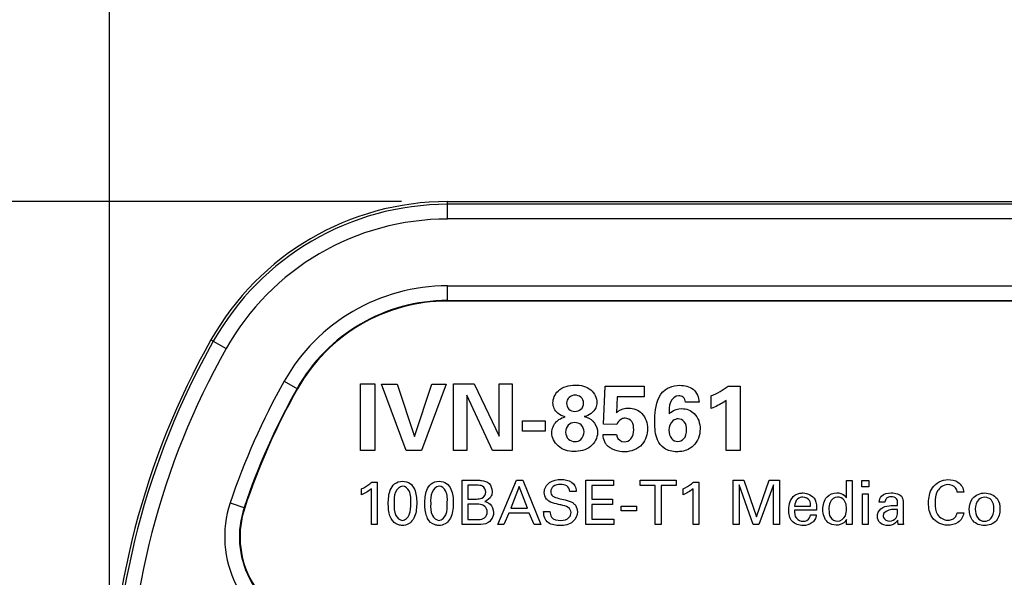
# Model space of a CAD drawing. Header units: inches. Extents: x 0 to 34, y 0 to 22.
# Tile 7 of 47: x 14.141 to 15.479, y 12.5 to 13.257. Entities that reach past the tile are written whole.
import ezdxf

# ---------------------------------------------------------------- set-up
doc = ezdxf.new("R2010")
doc.units = ezdxf.units.IN
doc.header["$LTSCALE"] = 1.87
doc.header["$MEASUREMENT"] = 0
doc.layers.get('0').update_dxf_attribs({"linetype": 'CONTINUOUS'})
doc.layers.add('DIMENSIONS', color=7, linetype='CONTINUOUS')
doc.styles.get("Standard").update_dxf_attribs({"font": 'txt', "width": 0.8})
doc.dimstyles.new('DIMSTYLE_2', dxfattribs={"dimtxt": 0.125, "dimasz": 0.18, "dimexe": 0.125, "dimexo": 0.0625, "dimgap": 0.03125, "dimtad": 0, "dimtih": 1, "dimtoh": 1, "dimdec": 3, "dimzin": 4, "dimdsep": 46, "dimtxsty": 'STANDARD', "dimblk": '_FILLED', "dimblk1": '_FILLED', "dimblk2": '_FILLED', "dimcen": 0.09, "dimadec": 0, "dimazin": 0, "dimtp": 0.001, "dimtm": 0.001, "dimtfac": 1, "dimtdec": 3, "dimtofl": 0, "dimtmove": 0, "dimatfit": 3, "dimldrblk": '_FILLED', "dimfxl": 1, "dimtolj": 1, "dimtzin": 4, "dimarcsym": 0})

# ---------------------------------------------------------------- blocks, each defined once
blk = doc.blocks.new('*D12')
at = {"layer": 'DIMENSIONS', "color": 2, "linetype": 'CONTINUOUS'}
blk.add_line((14.6601, 13.0104), (13.4878, 13.0104), dxfattribs=at)
at = {"layer": 'DIMENSIONS', "color": 2, "linetype": 'CONTINUOUS', "insert": (13.4253, 13.0729), "char_height": 0.125, "width": 1.225, "attachment_point": 3, "line_spacing_factor": 0.9}
blk.add_mtext('1.425{\\Ftxt.shx;\\W1.000000;\\H0.125000; }[36.2]', dxfattribs=at)
blk = doc.blocks.new('_FILLED')
at = {"color": 0, "linetype": 'BYBLOCK'}
blk.add_solid([(0, 0), (-1, 0.1736), (-1, -0.1736)], dxfattribs=at)
blk = doc.blocks.new('*D22')
at = {"layer": 'DIMENSIONS', "color": 2, "linetype": 'CONTINUOUS'}
blk.add_line((14.2635, 12.3604), (14.2635, 13.6979), dxfattribs=at)
at = {"layer": 'DIMENSIONS', "color": 2, "linetype": 'CONTINUOUS', "insert": (14.201, 13.7604), "char_height": 0.125, "width": 1.425, "attachment_point": 1, "rotation": 90, "line_spacing_factor": 0.9}
blk.add_mtext('4.858{\\Ftxt.shx;\\W1.000000;\\H0.125000; }[123.39]', dxfattribs=at)

msp = doc.modelspace()

# ---------------------------------------------------------------- linework, layer by layer
at = {"color": 7, "linetype": 'CONTINUOUS'}
for p, q in [((14.7226, 12.9868), (14.7226, 13.0104)), ((14.7226, 13.0104), (19.4424, 13.0104)), ((19.4424, 13.0068), (14.7226, 13.0068)), ((19.4424, 12.9868), (14.7226, 12.9868)), ((14.7226, 12.8753), (14.7226, 12.8961)), ((14.7226, 12.8961), (19.4424, 12.8961)), ((14.7226, 12.8761), (19.4424, 12.8761)), ((19.4424, 12.8753), (14.7226, 12.8753)), ((14.4011, 12.8225), (14.4217, 12.8109)), ((14.5007, 12.7664), (14.5188, 12.7562)), ((14.4273, 12.6011), (14.447, 12.5945))]:
    msp.add_line(p, q, dxfattribs=at)
at = {"color": 40, "linetype": 'CONTINUOUS'}
for p, q in [((14.6042, 12.6725), (14.6042, 12.7631)), ((14.6042, 12.7631), (14.6236, 12.7631)), ((14.6236, 12.7631), (14.6236, 12.6725)), ((14.6662, 12.6725), (14.6329, 12.7625)), ((14.6329, 12.7625), (14.654, 12.7625)), ((14.654, 12.7625), (14.6777, 12.6916)), ((14.6777, 12.6916), (14.7014, 12.7625)), ((14.7206, 12.7625), (14.6873, 12.6725)), ((14.7014, 12.7625), (14.7206, 12.7625)), ((14.7307, 12.6725), (14.7307, 12.7629)), ((14.7307, 12.7629), (14.7587, 12.7629)), ((14.7587, 12.7629), (14.7926, 12.6917)), ((14.7926, 12.6917), (14.7926, 12.7629)), ((14.7926, 12.7629), (14.8106, 12.7629)), ((14.8106, 12.7629), (14.8106, 12.6725)), ((14.9347, 12.708), (14.9367, 12.7596)), ((14.9367, 12.7596), (14.9896, 12.7596)), ((14.9896, 12.7596), (14.9896, 12.7454)), ((15.104, 12.7598), (15.1202, 12.7598)), ((15.1202, 12.7598), (15.1202, 12.6725)), ((14.7489, 12.7475), (14.7489, 12.6725)), ((14.7839, 12.6725), (14.7489, 12.7475)), ((14.9532, 12.7454), (14.952, 12.7237)), ((14.9896, 12.7454), (14.9532, 12.7454)), ((15.0644, 12.7381), (15.0459, 12.7381)), ((15.0809, 12.7293), (15.0809, 12.7466)), ((15.1013, 12.6725), (15.1013, 12.7404)), ((14.8244, 12.6985), (14.8244, 12.7126)), ((14.8244, 12.7126), (14.8554, 12.7126)), ((14.8554, 12.7126), (14.8554, 12.6985)), ((14.8554, 12.6985), (14.8244, 12.6985)), ((14.9528, 12.7075), (14.9347, 12.708)), ((14.9339, 12.694), (14.9524, 12.694)), ((14.6236, 12.6725), (14.6042, 12.6725)), ((14.6873, 12.6725), (14.6662, 12.6725)), ((14.7489, 12.6725), (14.7307, 12.6725)), ((14.8106, 12.6725), (14.7839, 12.6725)), ((15.1202, 12.6725), (15.1013, 12.6725)), ((14.7423, 12.5718), (14.7423, 12.6319)), ((14.7423, 12.6319), (14.7638, 12.6319)), ((14.7908, 12.5718), (14.8161, 12.6319)), ((14.8161, 12.6319), (14.825, 12.6319)), ((14.825, 12.6319), (14.8493, 12.5718)), ((14.9104, 12.5718), (14.9104, 12.6319)), ((14.9104, 12.6319), (14.9481, 12.6319)), ((14.9481, 12.6319), (14.9481, 12.6248)), ((14.9845, 12.6248), (14.9845, 12.6319)), ((14.9845, 12.6319), (15.0331, 12.6319)), ((15.0331, 12.6319), (15.0331, 12.6248)), ((15.1107, 12.5718), (15.1107, 12.6319)), ((15.1107, 12.6319), (15.1254, 12.6319)), ((15.1254, 12.6319), (15.1424, 12.5824)), ((15.1424, 12.5824), (15.1598, 12.6319)), ((15.1598, 12.6319), (15.1735, 12.6319)), ((15.1735, 12.6319), (15.1735, 12.5718)), ((15.2645, 12.6079), (15.2645, 12.6318)), ((15.2645, 12.6318), (15.2723, 12.6318)), ((15.2723, 12.6318), (15.2723, 12.5785)), ((15.2857, 12.6232), (15.2857, 12.6318)), ((15.2857, 12.6318), (15.2951, 12.6318)), ((15.2951, 12.6318), (15.2951, 12.6232)), ((14.6058, 12.612), (14.6058, 12.6203)), ((14.6192, 12.5718), (14.6192, 12.6203)), ((14.6198, 12.6294), (14.6272, 12.6294)), ((14.6272, 12.6294), (14.6272, 12.5718)), ((14.7504, 12.6251), (14.7504, 12.6065)), ((14.7624, 12.6251), (14.7504, 12.6251)), ((14.8201, 12.6237), (14.8085, 12.5942)), ((14.8312, 12.5942), (14.8201, 12.6237)), ((14.8975, 12.6169), (14.8888, 12.6169)), ((14.9187, 12.6248), (14.9187, 12.6061)), ((14.9481, 12.6248), (14.9187, 12.6248)), ((15.0047, 12.6248), (14.9845, 12.6248)), ((15.0047, 12.5718), (15.0047, 12.6248)), ((15.0129, 12.6248), (15.0129, 12.5718)), ((15.0331, 12.6248), (15.0129, 12.6248)), ((15.0428, 12.612), (15.0428, 12.6203)), ((15.0562, 12.5718), (15.0562, 12.6203)), ((15.0568, 12.6294), (15.0642, 12.6294)), ((15.0642, 12.6294), (15.0642, 12.5718)), ((15.1187, 12.6256), (15.1187, 12.5718)), ((15.1377, 12.5718), (15.1187, 12.6256)), ((15.1654, 12.6259), (15.1456, 12.5718)), ((15.1654, 12.5718), (15.1654, 12.6259)), ((15.2951, 12.6232), (15.2857, 12.6232)), ((14.7504, 12.6065), (14.7621, 12.6065)), ((14.9187, 12.6061), (14.9467, 12.6061)), ((14.9467, 12.6061), (14.9467, 12.5991)), ((15.2865, 12.5718), (15.2865, 12.6136)), ((15.2865, 12.6136), (15.2943, 12.6136)), ((15.2943, 12.6136), (15.2943, 12.5718)), ((15.4242, 12.6157), (15.4153, 12.6157)), ((14.7504, 12.5994), (14.7504, 12.5785)), ((14.765, 12.5994), (14.7504, 12.5994)), ((14.8085, 12.5942), (14.8312, 12.5942)), ((14.9187, 12.5991), (14.9187, 12.5791)), ((14.9467, 12.5991), (14.9187, 12.5991)), ((14.9585, 12.5905), (14.9585, 12.5969)), ((14.9585, 12.5969), (14.9794, 12.5969)), ((14.9794, 12.5905), (14.9585, 12.5905)), ((14.9794, 12.5969), (14.9794, 12.5905)), ((15.224, 12.5913), (15.1939, 12.5913)), ((15.1942, 12.5968), (15.216, 12.5968)), ((15.317, 12.6024), (15.3092, 12.6024)), ((15.3285, 12.5978), (15.3341, 12.5975)), ((15.3341, 12.5921), (15.3297, 12.5924)), ((15.3418, 12.6023), (15.3415, 12.5823)), ((14.7504, 12.5785), (14.7646, 12.5785)), ((14.8058, 12.5875), (14.7993, 12.5718)), ((14.8337, 12.5875), (14.8058, 12.5875)), ((14.8402, 12.5718), (14.8337, 12.5875)), ((14.8532, 12.5894), (14.8618, 12.5894)), ((14.9187, 12.5791), (14.9488, 12.5791)), ((14.9488, 12.5791), (14.9488, 12.5718)), ((15.2157, 12.5849), (15.2236, 12.5849)), ((15.2648, 12.5718), (15.2646, 12.5785)), ((15.2723, 12.5785), (15.2726, 12.5718)), ((15.4149, 12.5876), (15.4241, 12.5876)), ((14.6272, 12.5718), (14.6192, 12.5718)), ((14.7642, 12.5718), (14.7423, 12.5718)), ((14.7993, 12.5718), (14.7908, 12.5718)), ((14.8493, 12.5718), (14.8402, 12.5718)), ((14.9488, 12.5718), (14.9104, 12.5718)), ((15.0129, 12.5718), (15.0047, 12.5718)), ((15.0642, 12.5718), (15.0562, 12.5718)), ((15.1187, 12.5718), (15.1107, 12.5718)), ((15.1456, 12.5718), (15.1377, 12.5718)), ((15.1735, 12.5718), (15.1654, 12.5718)), ((15.2726, 12.5718), (15.2648, 12.5718)), ((15.2943, 12.5718), (15.2865, 12.5718)), ((15.3421, 12.5718), (15.3351, 12.5718))]:
    msp.add_line(p, q, dxfattribs=at)
at = {"color": 7, "linetype": 'CONTINUOUS'}
for centre, radius, start, end in [((14.7226, 12.6414), 0.369, 90, 150.6125), ((14.7226, 12.6414), 0.3653, 90, 150.6125), ((14.7226, 12.6414), 0.3453, 90, 150.6125), ((14.7226, 12.6414), 0.2547, 90, 150.6125), ((14.7226, 12.6414), 0.2347, 90, 150.6125), ((14.7226, 12.6414), 0.2339, 90, 150.6125), ((15.3325, 12.2979), 1.069, 150.6125, 209.3875), ((15.3325, 12.2979), 1.0653, 150.6125, 209.3875), ((15.3325, 12.2979), 1.0453, 150.6125, 209.3875), ((15.3325, 12.2979), 0.9547, 150.6125, 161.4814), ((15.3325, 12.2979), 0.9347, 150.6125, 161.4814), ((15.3325, 12.2979), 0.9339, 150.6125, 161.4814), ((14.5645, 12.5552), 0.1447, 161.4814, 252.3329), ((14.5645, 12.5552), 0.1247, 161.4814, 252.3329), ((14.5645, 12.5552), 0.1239, 161.4814, 252.3329)]:
    msp.add_arc(centre, radius, start, end, dxfattribs=at)
at = {"color": 40, "linetype": 'CONTINUOUS'}
msp.add_arc((15.0327, 12.8585), 0.1219, 293.3207, 305.8476, dxfattribs=at)
for points, knots in [([(14.8658, 12.7369), (14.8658, 12.7428), (14.8724, 12.7572), (14.8878, 12.7613), (14.8959, 12.7613)], [0, 0, 0, 0, 0.419357, 1, 1, 1, 1]), ([(14.8959, 12.7613), (14.9034, 12.7613), (14.9182, 12.7581), (14.9256, 12.7439), (14.9256, 12.7376)], [0, 0, 0, 0, 0.54334, 1, 1, 1, 1]), ([(15.0042, 12.7104), (15.0042, 12.7147), (15.0045, 12.7301), (15.0091, 12.748), (15.0183, 12.7548)], [0, 0, 0, 0, 0.277409, 1, 1, 1, 1]), ([(15.0183, 12.7548), (15.0201, 12.7561), (15.0263, 12.7597), (15.0336, 12.7609), (15.0384, 12.7609)], [0, 0, 0, 0, 0.318849, 1, 1, 1, 1]), ([(15.0384, 12.7609), (15.0446, 12.7609), (15.0583, 12.758), (15.0643, 12.7445), (15.0644, 12.7381)], [0, 0, 0, 0, 0.491507, 1, 1, 1, 1]), ([(14.8958, 12.7475), (14.8929, 12.7475), (14.8868, 12.7456), (14.8844, 12.7395), (14.8844, 12.7366)], [0, 0, 0, 0, 0.498615, 1, 1, 1, 1]), ([(14.9074, 12.7366), (14.9074, 12.7396), (14.9048, 12.7458), (14.8986, 12.7475), (14.8958, 12.7475)], [0, 0, 0, 0, 0.511401, 1, 1, 1, 1]), ([(14.9256, 12.7376), (14.9256, 12.7352), (14.9239, 12.7261), (14.9149, 12.7195), (14.9084, 12.7185)], [0, 0, 0, 0, 0.272149, 1, 1, 1, 1]), ([(15.0368, 12.7468), (15.032, 12.7468), (15.0229, 12.7377), (15.0238, 12.7275), (15.0237, 12.7222)], [0, 0, 0, 0, 0.47504, 1, 1, 1, 1]), ([(15.0459, 12.7381), (15.0458, 12.7406), (15.044, 12.7456), (15.039, 12.7468), (15.0368, 12.7468)], [0, 0, 0, 0, 0.529861, 1, 1, 1, 1]), ([(15.1013, 12.7404), (15.1002, 12.7396), (15.0938, 12.7352), (15.0868, 12.7317), (15.0809, 12.7293)], [0, 0, 0, 0, 0.177154, 1, 1, 1, 1]), ([(14.8823, 12.7182), (14.8788, 12.7193), (14.8703, 12.7225), (14.8658, 12.7318), (14.8658, 12.7369)], [0, 0, 0, 0, 0.416925, 1, 1, 1, 1]), ([(14.8844, 12.7366), (14.8844, 12.7338), (14.8865, 12.7276), (14.8927, 12.7254), (14.8957, 12.7254)], [0, 0, 0, 0, 0.48945, 1, 1, 1, 1]), ([(14.8957, 12.7254), (14.8986, 12.7254), (14.9049, 12.7273), (14.9074, 12.7336), (14.9074, 12.7366)], [0, 0, 0, 0, 0.495454, 1, 1, 1, 1]), ([(14.952, 12.7237), (14.9528, 12.7244), (14.9573, 12.7284), (14.9636, 12.73), (14.9686, 12.73)], [0, 0, 0, 0, 0.173742, 1, 1, 1, 1]), ([(14.9686, 12.73), (14.9751, 12.73), (14.9897, 12.7245), (14.9943, 12.7095), (14.9943, 12.7022)], [0, 0, 0, 0, 0.472575, 1, 1, 1, 1]), ([(15.0237, 12.7222), (15.0245, 12.7231), (15.0292, 12.7272), (15.0357, 12.7293), (15.0408, 12.7293)], [0, 0, 0, 0, 0.190157, 1, 1, 1, 1]), ([(15.0408, 12.7293), (15.0469, 12.7293), (15.0613, 12.724), (15.0658, 12.7091), (15.0658, 12.7016)], [0, 0, 0, 0, 0.449858, 1, 1, 1, 1]), ([(14.8708, 12.7117), (14.8718, 12.7127), (14.8752, 12.7156), (14.8794, 12.7172), (14.8823, 12.7182)], [0, 0, 0, 0, 0.306101, 1, 1, 1, 1]), ([(14.8955, 12.7104), (14.8923, 12.7104), (14.8854, 12.7077), (14.8831, 12.7008), (14.8831, 12.6975)], [0, 0, 0, 0, 0.495714, 1, 1, 1, 1]), ([(14.9081, 12.6977), (14.9081, 12.7011), (14.9055, 12.708), (14.8987, 12.7104), (14.8955, 12.7104)], [0, 0, 0, 0, 0.516593, 1, 1, 1, 1]), ([(14.9084, 12.7185), (14.9094, 12.7182), (14.9148, 12.7167), (14.9198, 12.7132), (14.9224, 12.7095)], [0, 0, 0, 0, 0.187455, 1, 1, 1, 1]), ([(14.9639, 12.7162), (14.9622, 12.7162), (14.957, 12.7154), (14.9538, 12.7106), (14.9528, 12.7075)], [0, 0, 0, 0, 0.35329, 1, 1, 1, 1]), ([(14.9756, 12.7006), (14.9756, 12.7044), (14.9748, 12.7122), (14.9673, 12.7162), (14.9639, 12.7162)], [0, 0, 0, 0, 0.527633, 1, 1, 1, 1]), ([(15.0343, 12.6707), (15.0283, 12.6707), (15.0167, 12.6731), (15.0049, 12.6891), (15.0042, 12.7024), (15.0042, 12.7104)], [0, 0, 0, 0, 0.320155, 0.574245, 1, 1, 1, 1]), ([(15.0362, 12.7154), (15.0335, 12.7154), (15.026, 12.7128), (15.0235, 12.7046), (15.0235, 12.7)], [0, 0, 0, 0, 0.365779, 1, 1, 1, 1]), ([(15.0474, 12.7004), (15.0474, 12.7042), (15.0462, 12.7117), (15.0391, 12.7154), (15.0362, 12.7154)], [0, 0, 0, 0, 0.566279, 1, 1, 1, 1]), ([(14.8831, 12.6975), (14.8831, 12.6939), (14.8856, 12.6868), (14.8926, 12.6845), (14.8957, 12.6845)], [0, 0, 0, 0, 0.538144, 1, 1, 1, 1]), ([(14.8957, 12.6845), (14.8986, 12.6845), (14.9056, 12.6868), (14.9081, 12.694), (14.9081, 12.6977)], [0, 0, 0, 0, 0.438502, 1, 1, 1, 1]), ([(14.9627, 12.6842), (14.9659, 12.6842), (14.974, 12.6877), (14.9756, 12.6963), (14.9756, 12.7006)], [0, 0, 0, 0, 0.427287, 1, 1, 1, 1]), ([(14.9943, 12.7022), (14.9943, 12.6947), (14.9896, 12.6773), (14.9719, 12.6706), (14.9632, 12.6706)], [0, 0, 0, 0, 0.464146, 1, 1, 1, 1]), ([(15.0235, 12.7), (15.0235, 12.6959), (15.025, 12.688), (15.0324, 12.6847), (15.0354, 12.6847)], [0, 0, 0, 0, 0.576005, 1, 1, 1, 1]), ([(15.0354, 12.6847), (15.0383, 12.6847), (15.0459, 12.6879), (15.0474, 12.6961), (15.0474, 12.7004)], [0, 0, 0, 0, 0.402538, 1, 1, 1, 1]), ([(14.8944, 12.6711), (14.8868, 12.6711), (14.8715, 12.6752), (14.8644, 12.6899), (14.8644, 12.6965)], [0, 0, 0, 0, 0.536521, 1, 1, 1, 1]), ([(14.9264, 12.6965), (14.9264, 12.6895), (14.9181, 12.6743), (14.9022, 12.6711), (14.8944, 12.6711)], [0, 0, 0, 0, 0.473022, 1, 1, 1, 1]), ([(14.9388, 12.6801), (14.9378, 12.6813), (14.935, 12.6855), (14.934, 12.6906), (14.9339, 12.694)], [0, 0, 0, 0, 0.315481, 1, 1, 1, 1]), ([(14.9524, 12.694), (14.9524, 12.6932), (14.9531, 12.6883), (14.9585, 12.6842), (14.9627, 12.6842)], [0, 0, 0, 0, 0.161813, 1, 1, 1, 1]), ([(15.0566, 12.6789), (15.0524, 12.6749), (15.0446, 12.6712), (15.0366, 12.6707), (15.0343, 12.6707)], [0, 0, 0, 0, 0.717158, 1, 1, 1, 1]), ([(14.6421, 12.5999), (14.6421, 12.6062), (14.6428, 12.6161), (14.65, 12.6283), (14.6576, 12.6306), (14.6614, 12.6306)], [0, 0, 0, 0, 0.464304, 0.719417, 1, 1, 1, 1]), ([(14.6614, 12.6306), (14.665, 12.6306), (14.6722, 12.6288), (14.68, 12.6174), (14.6807, 12.6076), (14.6807, 12.6013)], [0, 0, 0, 0, 0.273482, 0.51633, 1, 1, 1, 1]), ([(14.6917, 12.5999), (14.6917, 12.6062), (14.6925, 12.6161), (14.6996, 12.6283), (14.7073, 12.6306), (14.7111, 12.6306)], [0, 0, 0, 0, 0.464315, 0.719429, 1, 1, 1, 1]), ([(14.7111, 12.6306), (14.7147, 12.6306), (14.7218, 12.6288), (14.7296, 12.6174), (14.7304, 12.6076), (14.7304, 12.6013)], [0, 0, 0, 0, 0.273482, 0.51633, 1, 1, 1, 1]), ([(14.7638, 12.6319), (14.7655, 12.6319), (14.7707, 12.6319), (14.7763, 12.6301), (14.779, 12.6275)], [0, 0, 0, 0, 0.3085, 1, 1, 1, 1]), ([(14.854, 12.6155), (14.854, 12.6206), (14.8602, 12.6314), (14.8715, 12.6331), (14.8769, 12.6331)], [0, 0, 0, 0, 0.483188, 1, 1, 1, 1]), ([(14.8769, 12.6331), (14.8781, 12.6331), (14.8841, 12.6328), (14.8905, 12.6307), (14.8938, 12.6272)], [0, 0, 0, 0, 0.20184, 1, 1, 1, 1]), ([(15.3763, 12.6012), (15.3763, 12.6082), (15.3785, 12.6244), (15.3947, 12.6328), (15.4026, 12.6328)], [0, 0, 0, 0, 0.469774, 1, 1, 1, 1]), ([(15.4026, 12.6328), (15.4073, 12.6328), (15.4179, 12.6311), (15.4238, 12.6209), (15.4242, 12.6157)], [0, 0, 0, 0, 0.469147, 1, 1, 1, 1]), ([(14.6058, 12.6203), (14.6097, 12.6224), (14.6145, 12.6253), (14.6189, 12.6287), (14.6198, 12.6294)], [0, 0, 0, 0, 0.787611, 1, 1, 1, 1]), ([(14.6615, 12.6239), (14.6574, 12.6239), (14.6493, 12.615), (14.6501, 12.6056), (14.6501, 12.6004)], [0, 0, 0, 0, 0.439143, 1, 1, 1, 1]), ([(14.6726, 12.6005), (14.6726, 12.6062), (14.6736, 12.616), (14.6652, 12.6239), (14.6615, 12.6239)], [0, 0, 0, 0, 0.6078, 1, 1, 1, 1]), ([(14.7112, 12.6239), (14.707, 12.6239), (14.699, 12.615), (14.6997, 12.6056), (14.6997, 12.6004)], [0, 0, 0, 0, 0.439134, 1, 1, 1, 1]), ([(14.7223, 12.6005), (14.7223, 12.6062), (14.7233, 12.616), (14.7148, 12.6239), (14.7112, 12.6239)], [0, 0, 0, 0, 0.60779, 1, 1, 1, 1]), ([(14.7746, 12.616), (14.7746, 12.619), (14.7713, 12.6254), (14.765, 12.6251), (14.7624, 12.6251)], [0, 0, 0, 0, 0.534842, 1, 1, 1, 1]), ([(14.7832, 12.6168), (14.7832, 12.6147), (14.7824, 12.6085), (14.7767, 12.6045), (14.7731, 12.6032)], [0, 0, 0, 0, 0.349513, 1, 1, 1, 1]), ([(14.8761, 12.6261), (14.8728, 12.6261), (14.8661, 12.6253), (14.8628, 12.619), (14.8628, 12.6163)], [0, 0, 0, 0, 0.560185, 1, 1, 1, 1]), ([(14.8888, 12.6169), (14.8887, 12.6198), (14.8852, 12.6257), (14.879, 12.6261), (14.8761, 12.6261)], [0, 0, 0, 0, 0.498874, 1, 1, 1, 1]), ([(14.8938, 12.6272), (14.8946, 12.6263), (14.8967, 12.6233), (14.8973, 12.6195), (14.8975, 12.6169)], [0, 0, 0, 0, 0.308401, 1, 1, 1, 1]), ([(15.0428, 12.6203), (15.0467, 12.6224), (15.0515, 12.6253), (15.0559, 12.6287), (15.0568, 12.6294)], [0, 0, 0, 0, 0.787597, 1, 1, 1, 1]), ([(15.4023, 12.6261), (15.3968, 12.6261), (15.3856, 12.6184), (15.3852, 12.6068), (15.3852, 12.6013)], [0, 0, 0, 0, 0.499835, 1, 1, 1, 1]), ([(15.4153, 12.6157), (15.415, 12.6178), (15.4132, 12.624), (15.4062, 12.6261), (15.4023, 12.6261)], [0, 0, 0, 0, 0.35592, 1, 1, 1, 1]), ([(14.7621, 12.6065), (14.7645, 12.6065), (14.7706, 12.6066), (14.7746, 12.6128), (14.7746, 12.616)], [0, 0, 0, 0, 0.430672, 1, 1, 1, 1]), ([(14.7731, 12.6032), (14.7757, 12.6024), (14.7824, 12.5999), (14.7851, 12.5923), (14.7851, 12.5882)], [0, 0, 0, 0, 0.396905, 1, 1, 1, 1]), ([(14.8602, 12.6037), (14.8591, 12.6045), (14.8556, 12.6074), (14.854, 12.6123), (14.854, 12.6155)], [0, 0, 0, 0, 0.295823, 1, 1, 1, 1]), ([(14.8766, 12.5984), (14.8746, 12.5989), (14.8691, 12.6002), (14.8633, 12.6016), (14.8602, 12.6037)], [0, 0, 0, 0, 0.358533, 1, 1, 1, 1]), ([(14.8628, 12.6163), (14.8628, 12.6142), (14.8654, 12.6089), (14.8708, 12.6081), (14.8737, 12.6074)], [0, 0, 0, 0, 0.4221, 1, 1, 1, 1]), ([(14.8737, 12.6074), (14.8765, 12.6067), (14.8831, 12.605), (14.8898, 12.6033), (14.8931, 12.6011)], [0, 0, 0, 0, 0.433536, 1, 1, 1, 1]), ([(15.2056, 12.6091), (15.203, 12.6091), (15.1964, 12.607), (15.1943, 12.6002), (15.1942, 12.5968)], [0, 0, 0, 0, 0.435728, 1, 1, 1, 1]), ([(15.1944, 12.6116), (15.197, 12.6135), (15.2011, 12.6146), (15.2051, 12.6147), (15.2058, 12.6147)], [0, 0, 0, 0, 0.81162, 1, 1, 1, 1]), ([(15.216, 12.5968), (15.216, 12.5994), (15.2156, 12.6058), (15.209, 12.6091), (15.2056, 12.6091)], [0, 0, 0, 0, 0.439112, 1, 1, 1, 1]), ([(15.2058, 12.6147), (15.212, 12.6147), (15.2245, 12.6081), (15.2241, 12.5961), (15.224, 12.5913)], [0, 0, 0, 0, 0.56326, 1, 1, 1, 1]), ([(15.2326, 12.5922), (15.2326, 12.5983), (15.2352, 12.6104), (15.2467, 12.615), (15.2515, 12.615)], [0, 0, 0, 0, 0.562819, 1, 1, 1, 1]), ([(15.2524, 12.6092), (15.2483, 12.6092), (15.241, 12.6031), (15.2409, 12.5956), (15.2409, 12.5924)], [0, 0, 0, 0, 0.565873, 1, 1, 1, 1]), ([(15.2515, 12.615), (15.2534, 12.615), (15.2586, 12.6145), (15.2629, 12.6107), (15.2645, 12.6079)], [0, 0, 0, 0, 0.374567, 1, 1, 1, 1]), ([(15.2647, 12.5933), (15.2647, 12.5946), (15.2645, 12.5987), (15.2632, 12.6028), (15.2616, 12.6049)], [0, 0, 0, 0, 0.333982, 1, 1, 1, 1]), ([(15.3254, 12.6095), (15.3238, 12.6095), (15.3196, 12.6092), (15.3171, 12.6049), (15.317, 12.6024)], [0, 0, 0, 0, 0.394271, 1, 1, 1, 1]), ([(15.3341, 12.5975), (15.3341, 12.5986), (15.3342, 12.6017), (15.3339, 12.6052), (15.3326, 12.6068)], [0, 0, 0, 0, 0.356871, 1, 1, 1, 1]), ([(15.4316, 12.5922), (15.4316, 12.5975), (15.434, 12.6099), (15.4467, 12.6147), (15.4528, 12.6147)], [0, 0, 0, 0, 0.462472, 1, 1, 1, 1]), ([(15.4528, 12.6089), (15.4498, 12.6089), (15.4418, 12.606), (15.4397, 12.5973), (15.4397, 12.5927)], [0, 0, 0, 0, 0.394379, 1, 1, 1, 1]), ([(15.4528, 12.6147), (15.4589, 12.6147), (15.4711, 12.6096), (15.4733, 12.5977), (15.4733, 12.5928)], [0, 0, 0, 0, 0.552223, 1, 1, 1, 1]), ([(15.465, 12.593), (15.465, 12.5971), (15.4639, 12.6054), (15.4561, 12.6089), (15.4528, 12.6089)], [0, 0, 0, 0, 0.559083, 1, 1, 1, 1]), ([(14.6458, 12.5802), (14.6453, 12.5813), (14.6426, 12.5875), (14.6421, 12.5944), (14.6421, 12.5999)], [0, 0, 0, 0, 0.175039, 1, 1, 1, 1]), ([(14.6501, 12.6004), (14.6501, 12.5949), (14.6494, 12.5854), (14.6576, 12.5775), (14.6613, 12.5775)], [0, 0, 0, 0, 0.596603, 1, 1, 1, 1]), ([(14.6613, 12.5775), (14.6653, 12.5775), (14.6732, 12.5861), (14.6726, 12.5954), (14.6726, 12.6005)], [0, 0, 0, 0, 0.43665, 1, 1, 1, 1]), ([(14.6807, 12.6013), (14.6807, 12.5982), (14.6804, 12.5891), (14.6773, 12.5793), (14.6727, 12.575)], [0, 0, 0, 0, 0.330234, 1, 1, 1, 1]), ([(14.6955, 12.5802), (14.695, 12.5813), (14.6923, 12.5875), (14.6917, 12.5944), (14.6917, 12.5999)], [0, 0, 0, 0, 0.175025, 1, 1, 1, 1]), ([(14.6997, 12.6004), (14.6997, 12.5949), (14.699, 12.5854), (14.7073, 12.5775), (14.711, 12.5775)], [0, 0, 0, 0, 0.596613, 1, 1, 1, 1]), ([(14.711, 12.5775), (14.715, 12.5775), (14.7229, 12.5861), (14.7223, 12.5954), (14.7223, 12.6005)], [0, 0, 0, 0, 0.436641, 1, 1, 1, 1]), ([(14.7304, 12.6013), (14.7304, 12.5982), (14.7301, 12.5891), (14.7269, 12.5793), (14.7224, 12.575)], [0, 0, 0, 0, 0.330233, 1, 1, 1, 1]), ([(14.7765, 12.5889), (14.7765, 12.5916), (14.7743, 12.5978), (14.768, 12.5994), (14.765, 12.5994)], [0, 0, 0, 0, 0.471732, 1, 1, 1, 1]), ([(14.8904, 12.5882), (14.8904, 12.5908), (14.8865, 12.597), (14.88, 12.5975), (14.8766, 12.5984)], [0, 0, 0, 0, 0.423796, 1, 1, 1, 1]), ([(14.8931, 12.6011), (14.8943, 12.6003), (14.8978, 12.5971), (14.8991, 12.5922), (14.8991, 12.5891)], [0, 0, 0, 0, 0.325336, 1, 1, 1, 1]), ([(15.2056, 12.5705), (15.2003, 12.5705), (15.1883, 12.5744), (15.1862, 12.5865), (15.1862, 12.5919)], [0, 0, 0, 0, 0.489712, 1, 1, 1, 1]), ([(15.1939, 12.5913), (15.1938, 12.5876), (15.1947, 12.5796), (15.2025, 12.5762), (15.2059, 12.5762)], [0, 0, 0, 0, 0.521117, 1, 1, 1, 1]), ([(15.2506, 12.571), (15.2467, 12.571), (15.2359, 12.5742), (15.2326, 12.5859), (15.2326, 12.5922)], [0, 0, 0, 0, 0.383657, 1, 1, 1, 1]), ([(15.2409, 12.5924), (15.2409, 12.5888), (15.2411, 12.5809), (15.2488, 12.5765), (15.2524, 12.5765)], [0, 0, 0, 0, 0.506754, 1, 1, 1, 1]), ([(15.2524, 12.5765), (15.2567, 12.5765), (15.2646, 12.5821), (15.2647, 12.59), (15.2647, 12.5933)], [0, 0, 0, 0, 0.570629, 1, 1, 1, 1]), ([(15.3067, 12.5828), (15.3067, 12.5837), (15.3071, 12.5886), (15.3106, 12.5931), (15.314, 12.595)], [0, 0, 0, 0, 0.193689, 1, 1, 1, 1]), ([(15.314, 12.595), (15.3174, 12.5969), (15.3226, 12.5976), (15.3275, 12.5978), (15.3285, 12.5978)], [0, 0, 0, 0, 0.79457, 1, 1, 1, 1]), ([(15.3297, 12.5924), (15.3284, 12.5924), (15.3227, 12.5925), (15.3146, 12.5886), (15.3146, 12.5839)], [0, 0, 0, 0, 0.207321, 1, 1, 1, 1]), ([(15.3321, 12.5811), (15.3335, 12.5832), (15.3341, 12.5872), (15.3341, 12.5909), (15.3341, 12.5921)], [0, 0, 0, 0, 0.663202, 1, 1, 1, 1]), ([(15.4016, 12.5709), (15.3938, 12.5709), (15.3782, 12.5789), (15.3763, 12.5945), (15.3763, 12.6012)], [0, 0, 0, 0, 0.536156, 1, 1, 1, 1]), ([(15.3852, 12.6013), (15.3852, 12.5958), (15.3857, 12.5842), (15.397, 12.5777), (15.4022, 12.5777)], [0, 0, 0, 0, 0.512384, 1, 1, 1, 1]), ([(15.4521, 12.5704), (15.4466, 12.5704), (15.4345, 12.5746), (15.4316, 12.5868), (15.4316, 12.5922)], [0, 0, 0, 0, 0.505962, 1, 1, 1, 1]), ([(15.4397, 12.5927), (15.4397, 12.5888), (15.4408, 12.5805), (15.4487, 12.5762), (15.4523, 12.5762)], [0, 0, 0, 0, 0.521436, 1, 1, 1, 1]), ([(15.4733, 12.5928), (15.4733, 12.5872), (15.4703, 12.5749), (15.4579, 12.5704), (15.4521, 12.5704)], [0, 0, 0, 0, 0.491192, 1, 1, 1, 1]), ([(15.4523, 12.5762), (15.4554, 12.5762), (15.4635, 12.5797), (15.465, 12.5884), (15.465, 12.593)], [0, 0, 0, 0, 0.403633, 1, 1, 1, 1]), ([(14.6612, 12.5706), (14.6595, 12.5706), (14.6532, 12.5714), (14.6478, 12.5762), (14.6458, 12.5802)], [0, 0, 0, 0, 0.285127, 1, 1, 1, 1]), ([(14.7109, 12.5706), (14.7091, 12.5706), (14.7028, 12.5714), (14.6975, 12.5762), (14.6955, 12.5802)], [0, 0, 0, 0, 0.285107, 1, 1, 1, 1]), ([(14.7646, 12.5785), (14.7676, 12.5785), (14.7739, 12.5799), (14.7765, 12.5861), (14.7765, 12.5889)], [0, 0, 0, 0, 0.507357, 1, 1, 1, 1]), ([(14.7851, 12.5882), (14.7851, 12.5864), (14.7843, 12.581), (14.7807, 12.5765), (14.7778, 12.5745)], [0, 0, 0, 0, 0.342916, 1, 1, 1, 1]), ([(14.8567, 12.5772), (14.8559, 12.5782), (14.8536, 12.582), (14.8532, 12.5864), (14.8532, 12.5894)], [0, 0, 0, 0, 0.303737, 1, 1, 1, 1]), ([(14.8753, 12.5704), (14.8739, 12.5704), (14.8673, 12.5707), (14.8599, 12.573), (14.8567, 12.5772)], [0, 0, 0, 0, 0.208286, 1, 1, 1, 1]), ([(14.8618, 12.5894), (14.8619, 12.5868), (14.8633, 12.579), (14.8719, 12.5775), (14.8763, 12.5775)], [0, 0, 0, 0, 0.373075, 1, 1, 1, 1]), ([(14.8991, 12.5891), (14.8991, 12.5842), (14.8937, 12.5726), (14.8815, 12.5704), (14.8753, 12.5704)], [0, 0, 0, 0, 0.443309, 1, 1, 1, 1]), ([(14.8763, 12.5775), (14.8805, 12.5775), (14.888, 12.5791), (14.8904, 12.5859), (14.8904, 12.5882)], [0, 0, 0, 0, 0.643444, 1, 1, 1, 1]), ([(15.2059, 12.5762), (15.2092, 12.5762), (15.2145, 12.5788), (15.2156, 12.5835), (15.2157, 12.5849)], [0, 0, 0, 0, 0.711402, 1, 1, 1, 1]), ([(15.2236, 12.5849), (15.2233, 12.5827), (15.2226, 12.5795), (15.2207, 12.5769), (15.22, 12.5761)], [0, 0, 0, 0, 0.683737, 1, 1, 1, 1]), ([(15.3214, 12.5705), (15.3176, 12.5705), (15.3098, 12.5721), (15.3067, 12.5796), (15.3067, 12.5828)], [0, 0, 0, 0, 0.54745, 1, 1, 1, 1]), ([(15.3146, 12.5839), (15.3146, 12.5831), (15.3151, 12.579), (15.32, 12.5766), (15.3232, 12.5766)], [0, 0, 0, 0, 0.191102, 1, 1, 1, 1]), ([(15.3343, 12.578), (15.3335, 12.5765), (15.3305, 12.5722), (15.3249, 12.5705), (15.3214, 12.5705)], [0, 0, 0, 0, 0.330867, 1, 1, 1, 1]), ([(15.3415, 12.5823), (15.3415, 12.5818), (15.3416, 12.5783), (15.3417, 12.5748), (15.3421, 12.5718)], [0, 0, 0, 0, 0.125834, 1, 1, 1, 1]), ([(15.4241, 12.5876), (15.4235, 12.5826), (15.4173, 12.5728), (15.4066, 12.5709), (15.4016, 12.5709)], [0, 0, 0, 0, 0.497451, 1, 1, 1, 1]), ([(14.6727, 12.575), (14.6718, 12.5741), (14.6684, 12.5717), (14.6641, 12.5706), (14.6612, 12.5706)], [0, 0, 0, 0, 0.312377, 1, 1, 1, 1]), ([(14.7224, 12.575), (14.7214, 12.5741), (14.7181, 12.5717), (14.7138, 12.5706), (14.7109, 12.5706)], [0, 0, 0, 0, 0.312396, 1, 1, 1, 1]), ([(15.22, 12.5761), (15.2194, 12.5755), (15.2156, 12.5719), (15.2099, 12.5705), (15.2056, 12.5705)], [0, 0, 0, 0, 0.161937, 1, 1, 1, 1])]:
    msp.add_open_spline(points, degree=3, knots=knots, dxfattribs=at)
for points in [[(14.8644, 12.6965), (14.8644, 12.702), (14.8668, 12.7079), (14.8708, 12.7117)], [(14.9224, 12.7095), (14.9251, 12.7058), (14.9264, 12.701), (14.9264, 12.6965)], [(15.0658, 12.7016), (15.0658, 12.6934), (15.0626, 12.6844), (15.0566, 12.6789)], [(14.9632, 12.6706), (14.9545, 12.6706), (14.9444, 12.6734), (14.9388, 12.6801)], [(14.6192, 12.6203), (14.6152, 12.617), (14.6106, 12.6143), (14.6058, 12.612)], [(14.779, 12.6275), (14.7817, 12.6248), (14.7832, 12.6206), (14.7832, 12.6168)], [(15.0562, 12.6203), (15.0522, 12.617), (15.0476, 12.6143), (15.0428, 12.612)], [(15.1862, 12.5919), (15.1862, 12.5991), (15.1886, 12.6075), (15.1944, 12.6116)], [(15.2616, 12.6049), (15.2595, 12.6076), (15.2558, 12.6092), (15.2524, 12.6092)], [(15.3092, 12.6024), (15.3095, 12.6052), (15.3102, 12.6082), (15.3121, 12.6104)], [(15.3121, 12.6104), (15.3153, 12.6139), (15.3208, 12.6148), (15.3256, 12.6148)], [(15.3326, 12.6068), (15.3311, 12.6088), (15.328, 12.6095), (15.3254, 12.6095)], [(15.3256, 12.6148), (15.3309, 12.6148), (15.3379, 12.6134), (15.3404, 12.6087)], [(15.3404, 12.6087), (15.3414, 12.6068), (15.3418, 12.6045), (15.3418, 12.6023)], [(15.2646, 12.5785), (15.2637, 12.5768), (15.2625, 12.5751), (15.2609, 12.574)], [(15.3232, 12.5766), (15.3266, 12.5766), (15.3303, 12.5783), (15.3321, 12.5811)], [(15.3351, 12.5718), (15.3345, 12.5738), (15.3343, 12.5759), (15.3343, 12.578)], [(15.4022, 12.5777), (15.4057, 12.5777), (15.4096, 12.5788), (15.412, 12.5813)], [(15.412, 12.5813), (15.4136, 12.583), (15.4145, 12.5853), (15.4149, 12.5876)], [(14.7778, 12.5745), (14.774, 12.572), (14.7689, 12.5718), (14.7642, 12.5718)], [(15.2609, 12.574), (15.2579, 12.572), (15.2542, 12.571), (15.2506, 12.571)]]:
    msp.add_open_spline(points, degree=3, dxfattribs=at)

# ---------------------------------------------------------------- dimensions: what is measured, and where the dimension line sits
at = {"layer": 'DIMENSIONS', "color": 2, "linetype": 'CONTINUOUS'}
for feature_location, offset, dtype, origin, picture, middle in [((14.2635, 12.3604), (0, 1.3375), 1, (19.1215, 12.2979), '*D22', (14.2635, 14.4729)), ((14.6601, 13.0104), (-1.1722, 0), 0, (14.7226, 11.5854), '*D12', (12.8128, 13.0104))]:
    dim = msp.add_ordinate_dim(feature_location=feature_location, offset=offset, dtype=dtype, origin=origin, dimstyle='DIMSTYLE_2', dxfattribs=at)
    dim.commit()
    dim.dimension.update_dxf_attribs({"geometry": picture, "text_midpoint": middle})

doc.saveas('drawing.dxf')
